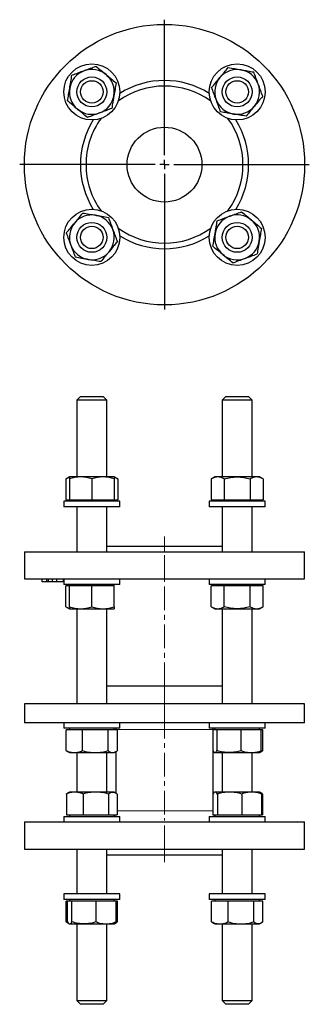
# Model space of a CAD drawing. Header units: millimetres. Extents: x 32 to 568, y 19 to 546.
# Tile 1 of 2: x 32 to 187, y 19 to 546. Entities that reach past the tile are written whole.
import ezdxf

# ---------------------------------------------------------------- set-up
doc = ezdxf.new("R2010")
doc.units = ezdxf.units.MM
doc.linetypes.add('CENTERX2', pattern=[20.32, 12.7, -2.54, 2.54, -2.54])
doc.layers.add('FORMAT', color=7, linetype='Continuous')

# ---------------------------------------------------------------- blocks, each defined once
blk = doc.blocks.new('SW_CENTERMARKSYMBOL_0')
at = {"layer": 'FORMAT', "color": 0}
for p, q in [((0, 5), (0, 77.5)), ((-5, 0), (-77.5, 0)), ((0, 0), (-2.5, 0)), ((0, 0), (0, 2.5)), ((0, 0), (0, -2.5)), ((0, 0), (2.5, 0)), ((5, 0), (77.5, 0)), ((0, -5), (0, -77.5))]:
    blk.add_line(p, q, dxfattribs=at)

msp = doc.modelspace()

# ---------------------------------------------------------------- linework, layer by layer
at = {"color": 7, "linetype": 'Continuous', "lineweight": 25}
for p, q in [((64.19, 344.17), (62.19, 342.17)), ((64.19, 344.17), (76.19, 344.17)), ((78.19, 342.17), (76.19, 344.17)), ((141.97, 344.17), (139.97, 342.17)), ((141.97, 344.17), (147.24, 344.17)), ((147.24, 344.17), (153.97, 344.17)), ((155.97, 342.17), (153.97, 344.17)), ((62.19, 342.17), (62.19, 301.17)), ((78.19, 342.17), (62.19, 342.17)), ((78.19, 301.17), (78.19, 342.17)), ((139.97, 342.17), (139.97, 301.17)), ((147, 342.17), (139.97, 342.17)), ((155.97, 342.17), (147, 342.17)), ((155.97, 301.17), (155.97, 342.17)), ((58.19, 301.17), (56.34, 300.1)), ((64.19, 301.17), (58.19, 301.17)), ((76.19, 301.17), (64.19, 301.17)), ((82.19, 301.17), (76.19, 301.17)), ((84.05, 300.1), (82.19, 301.17)), ((135.97, 301.17), (134.12, 300.1)), ((137.58, 301.17), (135.97, 301.17)), ((147.97, 301.17), (137.58, 301.17)), ((158.37, 301.17), (147.97, 301.17)), ((159.97, 301.17), (158.37, 301.17)), ((161.83, 300.1), (159.97, 301.17)), ((56.34, 300.1), (56.34, 288.97)), ((58.19, 300.1), (58.19, 288.97)), ((70.19, 300.1), (70.19, 288.97)), ((82.19, 300.1), (82.19, 288.97)), ((84.05, 300.1), (84.05, 288.97)), ((134.12, 300.1), (134.12, 288.97)), ((141.05, 300.1), (141.05, 288.97)), ((154.9, 300.1), (154.9, 288.97)), ((161.83, 300.1), (161.83, 288.97)), ((55.19, 288.17), (55.19, 285.17)), ((85.19, 288.17), (55.19, 288.17)), ((85.19, 285.17), (55.19, 285.17)), ((56.34, 288.97), (58.19, 288.97)), ((58.19, 288.97), (58.19, 288.17)), ((58.19, 288.97), (64.19, 288.97)), ((62.19, 285.17), (62.19, 261.17)), ((64.19, 288.97), (70.19, 288.97)), ((70.19, 288.97), (76.19, 288.97)), ((76.19, 288.97), (82.19, 288.97)), ((78.19, 261.17), (78.19, 285.17)), ((82.19, 288.17), (82.19, 288.97)), ((82.19, 288.97), (84.05, 288.97)), ((85.19, 285.17), (85.19, 288.17)), ((132.97, 288.17), (132.97, 285.17)), ((147.97, 288.17), (132.97, 288.17)), ((147.97, 285.17), (132.97, 285.17)), ((134.12, 288.97), (137.58, 288.97)), ((135.97, 288.97), (135.97, 288.17)), ((137.58, 288.97), (141.05, 288.97)), ((139.97, 285.17), (139.97, 261.17)), ((141.05, 288.97), (147.97, 288.97)), ((147.97, 288.97), (154.9, 288.97)), ((162.97, 288.17), (147.97, 288.17)), ((162.97, 285.17), (147.97, 285.17)), ((154.9, 288.97), (158.37, 288.97)), ((155.97, 261.17), (155.97, 285.17)), ((158.37, 288.97), (161.83, 288.97)), ((159.97, 288.17), (159.97, 288.97)), ((162.97, 285.17), (162.97, 288.17)), ((78.19, 264.17), (139.97, 264.17)), ((34.08, 261.17), (34.08, 246.67)), ((34.08, 261.17), (184.08, 261.17)), ((184.08, 246.67), (184.08, 261.17)), ((34.08, 246.67), (184.08, 246.67)), ((43.65, 245.17), (43.65, 246.67)), ((46.03, 245.17), (43.65, 245.17)), ((46.03, 245.17), (46.03, 246.67)), ((46.94, 245.17), (46.03, 245.17)), ((46.94, 245.17), (46.94, 246.67)), ((49.23, 245.17), (46.94, 245.17)), ((49.23, 245.17), (49.23, 246.67)), ((51.46, 245.17), (49.23, 245.17)), ((51.46, 245.17), (51.46, 246.67)), ((55.08, 245.17), (51.46, 245.17)), ((55.08, 245.17), (55.08, 246.67)), ((55.19, 246.67), (55.19, 243.67)), ((85.19, 243.67), (55.19, 243.67)), ((56.34, 231.74), (56.34, 242.87)), ((58.19, 242.87), (56.34, 242.87)), ((58.19, 243.67), (58.19, 242.87)), ((58.19, 231.74), (58.19, 242.87)), ((64.19, 242.87), (58.19, 242.87)), ((70.19, 242.87), (64.19, 242.87)), ((70.19, 231.74), (70.19, 242.87)), ((76.19, 242.87), (70.19, 242.87)), ((82.19, 242.87), (76.19, 242.87)), ((82.19, 242.87), (82.19, 243.67)), ((82.19, 231.74), (82.19, 242.87)), ((85.19, 243.67), (85.19, 246.67)), ((132.97, 246.67), (132.97, 243.67)), ((147.97, 243.67), (132.97, 243.67)), ((134.12, 231.74), (134.12, 242.87)), ((137.58, 242.87), (134.12, 242.87)), ((135.97, 243.67), (135.97, 242.87)), ((141.05, 242.87), (137.58, 242.87)), ((141.05, 231.74), (141.05, 242.87)), ((147.97, 242.87), (141.05, 242.87)), ((162.97, 243.67), (147.97, 243.67)), ((154.9, 242.87), (147.97, 242.87)), ((154.9, 231.74), (154.9, 242.87)), ((158.37, 242.87), (154.9, 242.87)), ((161.83, 242.87), (158.37, 242.87)), ((159.97, 242.87), (159.97, 243.67)), ((161.83, 231.74), (161.83, 242.87)), ((162.97, 243.67), (162.97, 246.67)), ((56.34, 231.74), (58.19, 230.67)), ((134.12, 231.74), (135.97, 230.67)), ((159.97, 230.67), (161.83, 231.74)), ((58.19, 230.67), (64.19, 230.67)), ((62.19, 230.67), (62.19, 179.77)), ((64.19, 230.67), (76.19, 230.67)), ((76.19, 230.67), (82.19, 230.67)), ((78.19, 179.77), (78.19, 230.67)), ((135.97, 230.67), (137.58, 230.67)), ((137.58, 230.67), (147.97, 230.67)), ((139.97, 230.67), (139.97, 179.77)), ((147.97, 230.67), (158.37, 230.67)), ((155.97, 179.77), (155.97, 230.67)), ((158.37, 230.67), (159.97, 230.67)), ((139.97, 189.27), (78.19, 189.27)), ((34.08, 179.77), (34.08, 169.77)), ((184.08, 179.77), (34.08, 179.77)), ((184.08, 169.77), (184.08, 179.77)), ((184.08, 169.77), (34.08, 169.77)), ((55.19, 169.77), (55.19, 166.77)), ((85.19, 166.77), (85.19, 169.77)), ((132.97, 169.77), (132.97, 166.77)), ((162.97, 166.77), (162.97, 169.77)), ((85.19, 166.77), (55.19, 166.77)), ((56.5, 154.84), (56.5, 165.97)), ((60.85, 165.97), (56.5, 165.97)), ((58.19, 166.77), (58.19, 165.97)), ((65.2, 165.97), (60.85, 165.97)), ((65.2, 154.84), (65.2, 165.97)), ((72.04, 165.97), (65.2, 165.97)), ((78.89, 165.97), (72.04, 165.97)), ((78.89, 154.84), (78.89, 165.97)), ((81.39, 165.97), (78.89, 165.97)), ((83.88, 165.97), (81.39, 165.97)), ((82.19, 165.97), (82.19, 166.77)), ((83.08, 166.77), (83.08, 166.17)), ((83.08, 166.17), (83.08, 165.97)), ((83.88, 154.84), (83.88, 165.97)), ((147.97, 166.77), (132.97, 166.77)), ((135.05, 154.84), (135.05, 165.97)), ((136.12, 165.97), (135.05, 165.97)), ((135.08, 166.17), (135.08, 166.77)), ((135.08, 165.97), (135.08, 166.17)), ((135.97, 166.77), (135.97, 165.97)), ((137.19, 165.97), (136.12, 165.97)), ((137.19, 154.84), (137.19, 165.97)), ((143.65, 165.97), (137.19, 165.97)), ((150.11, 165.97), (143.65, 165.97)), ((162.97, 166.77), (147.97, 166.77)), ((150.11, 154.84), (150.11, 165.97)), ((155.51, 165.97), (150.11, 165.97)), ((160.9, 165.97), (155.51, 165.97)), ((159.97, 165.97), (159.97, 166.77)), ((160.9, 154.84), (160.9, 165.97)), ((161.66, 165.97), (160.9, 165.97)), ((161.66, 154.84), (161.66, 165.97)), ((57.33, 154.26), (58.19, 153.77)), ((58.19, 153.77), (60.85, 153.77)), ((60.85, 153.77), (72.04, 153.77)), ((62.19, 153.77), (62.19, 132.67)), ((72.04, 153.77), (81.39, 153.77)), ((78.19, 132.67), (78.19, 153.77)), ((81.39, 153.77), (82.19, 153.77)), ((82.19, 153.77), (83.06, 154.27)), ((83.08, 154.29), (83.08, 132.14)), ((135.08, 131.82), (135.08, 154.78)), ((135.08, 154.5), (135.3, 154.42)), ((135.11, 154.27), (135.08, 154.29)), ((135.11, 154.27), (135.79, 153.87)), ((135.82, 153.85), (135.97, 153.77)), ((135.97, 153.77), (136.12, 153.77)), ((136.12, 153.77), (143.65, 153.77)), ((139.97, 153.77), (139.97, 132.67)), ((143.65, 153.77), (155.51, 153.77)), ((155.51, 153.77), (159.97, 153.77)), ((155.97, 132.67), (155.97, 153.77)), ((159.97, 153.77), (160.12, 153.85)), ((160.12, 153.85), (160.84, 154.26)), ((58.19, 132.67), (57.44, 132.23)), ((61.03, 132.67), (58.19, 132.67)), ((72.32, 132.67), (61.03, 132.67)), ((81.48, 132.67), (72.32, 132.67)), ((82.19, 132.67), (81.48, 132.67)), ((82.95, 132.23), (82.19, 132.67)), ((135.16, 131.93), (135.08, 131.91)), ((135.73, 132.53), (135.22, 132.23)), ((135.97, 132.67), (135.78, 132.55)), ((136.16, 132.67), (135.97, 132.67)), ((143.91, 132.67), (136.16, 132.67)), ((155.72, 132.67), (143.91, 132.67)), ((159.97, 132.67), (155.72, 132.67)), ((160.17, 132.55), (159.97, 132.67)), ((160.73, 132.23), (160.17, 132.55)), ((56.56, 131.6), (56.56, 120.47)), ((65.5, 131.6), (65.5, 120.47)), ((79.14, 131.6), (79.14, 120.47)), ((83.83, 131.6), (83.83, 120.47)), ((134.93, 131.6), (134.93, 120.47)), ((137.39, 131.6), (137.39, 120.47)), ((150.43, 131.6), (150.43, 120.47)), ((161.01, 131.6), (161.01, 120.47)), ((161.61, 131.6), (161.61, 120.47)), ((34.08, 116.67), (34.08, 102.17)), ((34.08, 116.67), (184.08, 116.67)), ((55.19, 119.67), (55.19, 116.67)), ((55.19, 119.67), (85.19, 119.67)), ((56.56, 120.47), (61.03, 120.47)), ((58.19, 120.47), (58.19, 119.67)), ((61.03, 120.47), (65.5, 120.47)), ((65.5, 120.47), (72.32, 120.47)), ((72.32, 120.47), (79.14, 120.47)), ((79.14, 120.47), (81.48, 120.47)), ((81.48, 120.47), (83.83, 120.47)), ((82.19, 119.67), (82.19, 120.47)), ((85.19, 116.67), (85.19, 119.67)), ((132.97, 119.67), (132.97, 116.67)), ((132.97, 119.67), (162.97, 119.67)), ((134.93, 120.47), (136.16, 120.47)), ((135.97, 120.47), (135.97, 119.67)), ((136.16, 120.47), (137.39, 120.47)), ((137.39, 120.47), (143.91, 120.47)), ((143.91, 120.47), (150.43, 120.47)), ((150.43, 120.47), (155.72, 120.47)), ((155.72, 120.47), (161.01, 120.47)), ((159.97, 119.67), (159.97, 120.47)), ((161.01, 120.47), (161.61, 120.47)), ((162.97, 116.67), (162.97, 119.67)), ((184.08, 102.17), (184.08, 116.67)), ((34.08, 102.17), (184.08, 102.17)), ((62.19, 102.17), (62.19, 78.17)), ((78.19, 78.17), (78.19, 102.17)), ((139.97, 102.17), (139.97, 78.17)), ((155.97, 78.17), (155.97, 102.17)), ((78.19, 99.17), (139.97, 99.17)), ((55.19, 78.17), (55.19, 75.17)), ((85.19, 78.17), (55.19, 78.17)), ((85.19, 75.17), (55.19, 75.17)), ((56.54, 63.24), (56.54, 74.37)), ((57.19, 74.37), (56.54, 74.37)), ((57.19, 63.24), (57.19, 74.37)), ((58.36, 74.37), (57.19, 74.37)), ((58.19, 75.17), (58.19, 74.37)), ((59.54, 74.37), (58.36, 74.37)), ((59.54, 63.24), (59.54, 74.37)), ((66.04, 74.37), (59.54, 74.37)), ((72.53, 74.37), (66.04, 74.37)), ((72.53, 63.24), (72.53, 74.37)), ((77.86, 74.37), (72.53, 74.37)), ((83.19, 74.37), (77.86, 74.37)), ((82.19, 74.37), (82.19, 75.17)), ((83.19, 63.24), (83.19, 74.37)), ((83.85, 74.37), (83.19, 74.37)), ((83.85, 63.24), (83.85, 74.37)), ((85.19, 75.17), (85.19, 78.17)), ((132.97, 78.17), (132.97, 75.17)), ((147.97, 78.17), (132.97, 78.17)), ((147.97, 75.17), (132.97, 75.17)), ((134.32, 63.24), (134.32, 74.37)), ((138.75, 74.37), (134.32, 74.37)), ((135.97, 75.17), (135.97, 74.37)), ((143.17, 74.37), (138.75, 74.37)), ((143.17, 63.24), (143.17, 74.37)), ((150, 74.37), (143.17, 74.37)), ((162.97, 78.17), (147.97, 78.17)), ((162.97, 75.17), (147.97, 75.17)), ((156.83, 74.37), (150, 74.37)), ((156.83, 63.24), (156.83, 74.37)), ((159.23, 74.37), (156.83, 74.37)), ((161.63, 74.37), (159.23, 74.37)), ((159.97, 74.37), (159.97, 75.17)), ((161.63, 63.24), (161.63, 74.37)), ((162.97, 75.17), (162.97, 78.17)), ((57.4, 62.62), (57.99, 62.28)), ((58.01, 62.27), (58.19, 62.17)), ((58.19, 62.17), (58.36, 62.17)), ((58.36, 62.17), (66.04, 62.17)), ((62.19, 62.17), (62.19, 21.17)), ((66.04, 62.17), (77.86, 62.17)), ((77.86, 62.17), (82.19, 62.17)), ((78.19, 21.17), (78.19, 62.17)), ((82.19, 62.17), (82.37, 62.27)), ((82.37, 62.27), (82.98, 62.62)), ((135.18, 62.62), (135.97, 62.17)), ((135.97, 62.17), (138.75, 62.17)), ((138.75, 62.17), (150, 62.17)), ((139.97, 62.17), (139.97, 21.17)), ((150, 62.17), (159.23, 62.17)), ((155.97, 21.17), (155.97, 62.17)), ((159.23, 62.17), (159.97, 62.17)), ((159.97, 62.17), (160.77, 62.62)), ((62.19, 21.17), (64.19, 19.17)), ((62.19, 21.17), (78.19, 21.17)), ((76.19, 19.17), (78.19, 21.17)), ((139.97, 21.17), (141.97, 19.17)), ((139.97, 21.17), (147, 21.17)), ((147, 21.17), (155.97, 21.17)), ((153.97, 19.17), (155.97, 21.17)), ((76.19, 19.17), (64.19, 19.17)), ((147.24, 19.17), (141.97, 19.17)), ((153.97, 19.17), (147.24, 19.17))]:
    msp.add_line(p, q, dxfattribs=at)
at = {"color": 8, "linetype": 'Continuous', "lineweight": 18}
for p, q in [((83.08, 166.17), (135.08, 166.17)), ((83.83, 122.67), (134.93, 122.67))]:
    msp.add_line(p, q, dxfattribs=at)
at = {"color": 7, "linetype": 'Continuous', "lineweight": 25}
for centre, radius in [((109.08, 468.19), 75), ((70.19, 507.08), 15), ((147.97, 507.08), 15), ((70.19, 507.08), 8), ((70.19, 507.08), 6), ((147.97, 507.08), 8), ((147.97, 507.08), 6), ((109.08, 468.19), 20), ((70.19, 429.3), 15), ((147.97, 429.3), 15), ((70.19, 429.3), 8), ((147.97, 429.3), 8), ((70.19, 429.3), 6), ((147.97, 429.3), 6)]:
    msp.add_circle(centre, radius, dxfattribs=at)
for centre, radius, start, end in [((70.19, 507.08), 12, 110.2654, 170.2654), ((70.19, 507.08), 12, 50.2654, 110.2654), ((70.19, 507.08), 12, 350.2654, 50.2654), ((147.97, 507.08), 12, 80.2654, 140.2654), ((147.97, 507.08), 12, 20.2654, 80.2654), ((109.08, 468.19), 45, 57.9035, 122.0965), ((147.97, 507.08), 12, 140.2654, 200.2654), ((147.97, 507.08), 12, 320.2654, 20.2654), ((70.19, 507.08), 12, 170.2654, 230.2654), ((109.08, 468.19), 42, 53.93, 126.07), ((70.19, 507.08), 12, 290.2654, 350.2654), ((147.97, 507.08), 12, 200.2654, 260.2654), ((70.19, 507.08), 12, 230.2654, 290.2654), ((147.97, 507.08), 12, 260.2654, 320.2654), ((109.08, 468.19), 45, 147.9035, 180), ((109.08, 468.19), 42, 143.93, 180), ((109.08, 468.19), 42, 323.93, 36.07), ((109.08, 468.19), 45, 327.9035, 32.0965), ((109.08, 468.19), 45, 180, 212.0965), ((109.08, 468.19), 42, 180, 216.07), ((70.19, 429.3), 12, 80.2654, 140.2654), ((70.19, 429.3), 12, 20.2654, 80.2654), ((147.97, 429.3), 12, 110.2654, 170.2654), ((147.97, 429.3), 12, 50.2654, 110.2654), ((147.97, 429.3), 12, 350.2654, 50.2654), ((70.19, 429.3), 12, 140.2654, 200.2654), ((70.19, 429.3), 12, 320.2654, 20.2654), ((109.08, 468.19), 42, 233.93, 306.07), ((109.08, 468.19), 45, 237.9035, 302.0965), ((147.97, 429.3), 12, 170.2654, 230.2654), ((147.97, 429.3), 12, 290.2654, 350.2654), ((70.19, 429.3), 12, 200.2654, 260.2654), ((70.19, 429.3), 12, 260.2654, 320.2654), ((147.97, 429.3), 12, 230.2654, 290.2654), ((77.08, 122.67), 6, 330, 338.4898), ((141.08, 122.67), 6, 201.5102, 210)]:
    msp.add_arc(centre, radius, start, end, dxfattribs=at)
for points, knots in [([(66.04, 518.34), (65.49, 518.14), (64.93, 517.93), (63.83, 517.53), (63.28, 517.32), (61.65, 516.72), (60.59, 516.33), (59.54, 515.94)], [0, 0, 0, 0, 0.25, 0.25, 0.5, 0.5, 1, 1, 1, 1]), ([(72.53, 520.74), (71.48, 520.35), (70.4, 519.95), (68.23, 519.15), (67.13, 518.75), (66.04, 518.34)], [0, 0, 0, 0, 0.5, 0.5, 1, 1, 1, 1]), ([(72.53, 520.74), (73.41, 520.02), (74.28, 519.29), (76.06, 517.81), (76.96, 517.07), (77.86, 516.31)], [0, 0, 0, 0, 0.5, 0.5, 1, 1, 1, 1]), ([(77.86, 516.31), (78.32, 515.94), (78.77, 515.56), (79.67, 514.81), (80.11, 514.44), (81.44, 513.33), (82.32, 512.61), (83.19, 511.88)], [0, 0, 0, 0, 0.25, 0.25, 0.5, 0.5, 1, 1, 1, 1]), ([(138.75, 514.75), (139.12, 515.21), (139.5, 515.66), (140.25, 516.56), (140.62, 517), (141.72, 518.34), (142.45, 519.21), (143.17, 520.08)], [0, 0, 0, 0, 0.25, 0.25, 0.5, 0.5, 1, 1, 1, 1]), ([(143.17, 520.08), (144.29, 519.89), (145.42, 519.7), (147.69, 519.31), (148.84, 519.11), (150, 518.91)], [0, 0, 0, 0, 0.5, 0.5, 1, 1, 1, 1]), ([(150, 518.91), (150.58, 518.81), (151.16, 518.71), (152.32, 518.51), (152.89, 518.42), (154.59, 518.12), (155.72, 517.93), (156.83, 517.74)], [0, 0, 0, 0, 0.25, 0.25, 0.5, 0.5, 1, 1, 1, 1]), ([(159.23, 511.24), (159.03, 511.79), (158.82, 512.34), (158.42, 513.45), (158.21, 513.99), (157.61, 515.62), (157.22, 516.69), (156.83, 517.74)], [0, 0, 0, 0, 0.25, 0.25, 0.5, 0.5, 1, 1, 1, 1]), ([(58.36, 509.11), (58.46, 509.69), (58.56, 510.27), (58.76, 511.43), (58.86, 512), (59.15, 513.7), (59.35, 514.83), (59.54, 515.94)], [0, 0, 0, 0, 0.25, 0.25, 0.5, 0.5, 1, 1, 1, 1]), ([(83.19, 511.88), (83, 510.77), (82.81, 509.64), (82.42, 507.37), (82.22, 506.22), (82.02, 505.05)], [0, 0, 0, 0, 0.5, 0.5, 1, 1, 1, 1]), ([(134.32, 509.43), (135.04, 510.3), (135.77, 511.18), (137.25, 512.95), (137.99, 513.85), (138.75, 514.75)], [0, 0, 0, 0, 0.5, 0.5, 1, 1, 1, 1]), ([(161.63, 504.74), (161.24, 505.8), (160.84, 506.88), (160.04, 509.05), (159.64, 510.14), (159.23, 511.24)], [0, 0, 0, 0, 0.5, 0.5, 1, 1, 1, 1]), ([(57.19, 502.28), (57.39, 503.4), (57.58, 504.53), (57.97, 506.8), (58.17, 507.95), (58.36, 509.11)], [0, 0, 0, 0, 0.5, 0.5, 1, 1, 1, 1]), ([(136.72, 502.93), (136.51, 503.48), (136.31, 504.03), (135.9, 505.13), (135.7, 505.68), (135.1, 507.31), (134.7, 508.37), (134.32, 509.43)], [0, 0, 0, 0, 0.25, 0.25, 0.5, 0.5, 1, 1, 1, 1]), ([(62.52, 497.85), (62.07, 498.23), (61.61, 498.61), (60.72, 499.36), (60.27, 499.73), (58.94, 500.83), (58.06, 501.56), (57.19, 502.28)], [0, 0, 0, 0, 0.25, 0.25, 0.5, 0.5, 1, 1, 1, 1]), ([(82.02, 505.05), (81.92, 504.47), (81.82, 503.89), (81.62, 502.74), (81.52, 502.17), (81.23, 500.46), (81.04, 499.34), (80.85, 498.23)], [0, 0, 0, 0, 0.25, 0.25, 0.5, 0.5, 1, 1, 1, 1]), ([(139.12, 496.43), (138.73, 497.48), (138.33, 498.57), (137.53, 500.74), (137.12, 501.83), (136.72, 502.93)], [0, 0, 0, 0, 0.5, 0.5, 1, 1, 1, 1]), ([(161.63, 504.74), (160.91, 503.87), (160.18, 502.99), (158.7, 501.22), (157.96, 500.32), (157.2, 499.41)], [0, 0, 0, 0, 0.5, 0.5, 1, 1, 1, 1]), ([(67.85, 493.43), (66.98, 494.15), (66.1, 494.88), (64.33, 496.36), (63.43, 497.1), (62.52, 497.85)], [0, 0, 0, 0, 0.5, 0.5, 1, 1, 1, 1]), ([(74.35, 495.83), (73.8, 495.62), (73.25, 495.42), (72.14, 495.01), (71.59, 494.81), (69.96, 494.21), (68.9, 493.81), (67.85, 493.43)], [0, 0, 0, 0, 0.25, 0.25, 0.5, 0.5, 1, 1, 1, 1]), ([(80.85, 498.23), (79.79, 497.84), (78.71, 497.44), (76.54, 496.63), (75.45, 496.23), (74.35, 495.83)], [0, 0, 0, 0, 0.5, 0.5, 1, 1, 1, 1]), ([(145.94, 495.26), (145.37, 495.36), (144.78, 495.46), (143.63, 495.65), (143.06, 495.75), (141.35, 496.04), (140.23, 496.24), (139.12, 496.43)], [0, 0, 0, 0, 0.25, 0.25, 0.5, 0.5, 1, 1, 1, 1]), ([(152.77, 494.08), (151.66, 494.28), (150.53, 494.47), (148.26, 494.86), (147.11, 495.06), (145.94, 495.26)], [0, 0, 0, 0, 0.5, 0.5, 1, 1, 1, 1]), ([(157.2, 499.41), (156.83, 498.96), (156.45, 498.51), (155.7, 497.61), (155.33, 497.16), (154.22, 495.83), (153.5, 494.95), (152.77, 494.08)], [0, 0, 0, 0, 0.25, 0.25, 0.5, 0.5, 1, 1, 1, 1]), ([(60.96, 436.97), (61.34, 437.42), (61.72, 437.88), (62.46, 438.78), (62.84, 439.22), (63.94, 440.55), (64.67, 441.43), (65.39, 442.3)], [0, 0, 0, 0, 0.25, 0.25, 0.5, 0.5, 1, 1, 1, 1]), ([(65.39, 442.3), (66.51, 442.11), (67.63, 441.92), (69.91, 441.53), (71.06, 441.33), (72.22, 441.13)], [0, 0, 0, 0, 0.5, 0.5, 1, 1, 1, 1]), ([(143.82, 440.56), (144.37, 440.76), (144.92, 440.96), (146.02, 441.37), (146.57, 441.58), (148.2, 442.18), (149.27, 442.57), (150.32, 442.96)], [0, 0, 0, 0, 0.25, 0.25, 0.5, 0.5, 1, 1, 1, 1]), ([(150.32, 442.96), (151.19, 442.23), (152.07, 441.5), (153.84, 440.03), (154.74, 439.28), (155.64, 438.53)], [0, 0, 0, 0, 0.5, 0.5, 1, 1, 1, 1]), ([(72.22, 441.13), (72.8, 441.03), (73.38, 440.93), (74.53, 440.73), (75.11, 440.63), (76.81, 440.34), (77.94, 440.15), (79.05, 439.96)], [0, 0, 0, 0, 0.25, 0.25, 0.5, 0.5, 1, 1, 1, 1]), ([(79.05, 439.96), (79.44, 438.9), (79.84, 437.82), (80.64, 435.65), (81.04, 434.56), (81.45, 433.46)], [0, 0, 0, 0, 0.5, 0.5, 1, 1, 1, 1]), ([(136.15, 431.33), (136.25, 431.91), (136.35, 432.49), (136.54, 433.64), (136.64, 434.22), (136.93, 435.92), (137.13, 437.04), (137.32, 438.16)], [0, 0, 0, 0, 0.25, 0.25, 0.5, 0.5, 1, 1, 1, 1]), ([(137.32, 438.16), (138.38, 438.55), (139.46, 438.95), (141.63, 439.75), (142.72, 440.15), (143.82, 440.56)], [0, 0, 0, 0, 0.5, 0.5, 1, 1, 1, 1]), ([(155.64, 438.53), (156.1, 438.15), (156.55, 437.78), (157.45, 437.03), (157.9, 436.66), (159.23, 435.55), (160.1, 434.82), (160.97, 434.1)], [0, 0, 0, 0, 0.25, 0.25, 0.5, 0.5, 1, 1, 1, 1]), ([(56.54, 431.64), (57.26, 432.52), (57.99, 433.39), (59.46, 435.17), (60.21, 436.06), (60.96, 436.97)], [0, 0, 0, 0, 0.5, 0.5, 1, 1, 1, 1]), ([(81.45, 433.46), (81.65, 432.91), (81.86, 432.36), (82.26, 431.25), (82.47, 430.7), (83.07, 429.07), (83.46, 428.01), (83.85, 426.96)], [0, 0, 0, 0, 0.25, 0.25, 0.5, 0.5, 1, 1, 1, 1]), ([(160.97, 434.1), (160.78, 432.98), (160.59, 431.86), (160.2, 429.58), (160, 428.44), (159.8, 427.27)], [0, 0, 0, 0, 0.5, 0.5, 1, 1, 1, 1]), ([(56.54, 431.64), (56.93, 430.59), (57.33, 429.5), (58.13, 427.33), (58.53, 426.24), (58.93, 425.14)], [0, 0, 0, 0, 0.5, 0.5, 1, 1, 1, 1]), ([(83.85, 426.96), (83.12, 426.09), (82.39, 425.21), (80.92, 423.43), (80.17, 422.54), (79.42, 421.63)], [0, 0, 0, 0, 0.5, 0.5, 1, 1, 1, 1]), ([(134.98, 424.5), (135.17, 425.62), (135.36, 426.74), (135.75, 429.02), (135.95, 430.17), (136.15, 431.33)], [0, 0, 0, 0, 0.5, 0.5, 1, 1, 1, 1]), ([(159.8, 427.27), (159.7, 426.69), (159.6, 426.11), (159.4, 424.96), (159.31, 424.39), (159.01, 422.68), (158.82, 421.56), (158.63, 420.44)], [0, 0, 0, 0, 0.25, 0.25, 0.5, 0.5, 1, 1, 1, 1]), ([(58.93, 425.14), (59.14, 424.6), (59.34, 424.04), (59.75, 422.94), (59.95, 422.39), (60.55, 420.76), (60.95, 419.7), (61.33, 418.65)], [0, 0, 0, 0, 0.25, 0.25, 0.5, 0.5, 1, 1, 1, 1]), ([(79.42, 421.63), (79.04, 421.18), (78.67, 420.72), (77.92, 419.83), (77.55, 419.38), (76.44, 418.05), (75.71, 417.17), (74.99, 416.3)], [0, 0, 0, 0, 0.25, 0.25, 0.5, 0.5, 1, 1, 1, 1]), ([(140.3, 420.07), (139.85, 420.45), (139.4, 420.83), (138.5, 421.57), (138.05, 421.94), (136.72, 423.05), (135.84, 423.78), (134.98, 424.5)], [0, 0, 0, 0, 0.25, 0.25, 0.5, 0.5, 1, 1, 1, 1]), ([(68.16, 417.47), (67.58, 417.57), (67, 417.67), (65.85, 417.87), (65.28, 417.97), (63.57, 418.26), (62.45, 418.45), (61.33, 418.65)], [0, 0, 0, 0, 0.25, 0.25, 0.5, 0.5, 1, 1, 1, 1]), ([(74.99, 416.3), (73.87, 416.49), (72.75, 416.69), (70.48, 417.08), (69.33, 417.27), (68.16, 417.47)], [0, 0, 0, 0, 0.5, 0.5, 1, 1, 1, 1]), ([(145.63, 415.64), (144.76, 416.37), (143.88, 417.1), (142.11, 418.57), (141.21, 419.32), (140.3, 420.07)], [0, 0, 0, 0, 0.5, 0.5, 1, 1, 1, 1]), ([(145.63, 415.64), (146.69, 416.03), (147.77, 416.43), (149.94, 417.24), (151.03, 417.64), (152.13, 418.04)], [0, 0, 0, 0, 0.5, 0.5, 1, 1, 1, 1]), ([(152.13, 418.04), (152.68, 418.25), (153.23, 418.45), (154.34, 418.86), (154.89, 419.06), (156.51, 419.66), (157.58, 420.06), (158.63, 420.44)], [0, 0, 0, 0, 0.25, 0.25, 0.5, 0.5, 1, 1, 1, 1]), ([(58.19, 300.92), (58.11, 300.89), (57.84, 300.82), (57.4, 300.64), (56.87, 300.39), (56.51, 300.19), (56.34, 300.1)], [0, 0, 0, 0, 0.132852, 0.421839, 0.710956, 1, 1, 1, 1]), ([(64.19, 301.17), (63.68, 301.17), (63.17, 301.14), (62.16, 301.04), (61.66, 300.97), (60.16, 300.69), (59.17, 300.42), (58.19, 300.1)], [0, 0, 0, 0, 0.25, 0.25, 0.5, 0.5, 1, 1, 1, 1]), ([(58.19, 301.17), (58.19, 301.17), (58.19, 301.14), (58.19, 301.04), (58.19, 300.97), (58.19, 300.69), (58.19, 300.42), (58.19, 300.1)], [0, 0, 0, 0, 0.25, 0.25, 0.5, 0.5, 1, 1, 1, 1]), ([(70.19, 300.1), (69.21, 300.42), (68.22, 300.69), (66.22, 301.06), (65.21, 301.17), (64.19, 301.17)], [0, 0, 0, 0, 0.5, 0.5, 1, 1, 1, 1]), ([(76.19, 301.17), (75.68, 301.17), (75.17, 301.14), (74.16, 301.04), (73.66, 300.97), (72.16, 300.69), (71.17, 300.42), (70.19, 300.1)], [0, 0, 0, 0, 0.25, 0.25, 0.5, 0.5, 1, 1, 1, 1]), ([(82.19, 300.1), (81.21, 300.42), (80.22, 300.69), (78.22, 301.06), (77.21, 301.17), (76.19, 301.17)], [0, 0, 0, 0, 0.5, 0.5, 1, 1, 1, 1]), ([(82.19, 301.17), (82.19, 301.17), (82.19, 301.14), (82.19, 301.04), (82.19, 300.97), (82.19, 300.69), (82.19, 300.42), (82.19, 300.1)], [0, 0, 0, 0, 0.25, 0.25, 0.5, 0.5, 1, 1, 1, 1]), ([(84.05, 300.1), (83.86, 300.2), (83.49, 300.41), (82.92, 300.66), (82.49, 300.84), (82.25, 300.9), (82.19, 300.92)], [0, 0, 0, 0, 0.3051705, 0.6104273, 0.9155251, 1, 1, 1, 1]), ([(137.58, 301.17), (137.29, 301.17), (136.99, 301.14), (136.41, 301.04), (136.12, 300.97), (135.25, 300.69), (134.68, 300.42), (134.12, 300.1)], [0, 0, 0, 0, 0.25, 0.25, 0.5, 0.5, 1, 1, 1, 1]), ([(141.05, 300.1), (140.48, 300.42), (139.91, 300.69), (138.75, 301.06), (138.17, 301.17), (137.58, 301.17)], [0, 0, 0, 0, 0.5, 0.5, 1, 1, 1, 1]), ([(141.05, 300.1), (142.17, 300.42), (143.33, 300.69), (145.64, 301.07), (146.8, 301.17), (147.97, 301.17)], [0, 0, 0, 0, 0.5, 0.5, 1, 1, 1, 1]), ([(147.97, 301.17), (148.56, 301.17), (149.15, 301.14), (150.33, 301.04), (150.91, 300.97), (152.65, 300.69), (153.78, 300.42), (154.9, 300.1)], [0, 0, 0, 0, 0.25, 0.25, 0.5, 0.5, 1, 1, 1, 1]), ([(158.37, 301.17), (158.07, 301.17), (157.78, 301.14), (157.19, 301.04), (156.9, 300.97), (156.04, 300.69), (155.47, 300.42), (154.9, 300.1)], [0, 0, 0, 0, 0.25, 0.25, 0.5, 0.5, 1, 1, 1, 1]), ([(161.83, 300.1), (161.26, 300.42), (160.69, 300.69), (159.54, 301.06), (158.96, 301.17), (158.37, 301.17)], [0, 0, 0, 0, 0.5, 0.5, 1, 1, 1, 1]), ([(56.34, 231.74), (56.52, 231.63), (56.9, 231.43), (57.46, 231.17), (57.89, 231), (58.14, 230.93), (58.19, 230.92)], [0, 0, 0, 0, 0.30517, 0.610427, 0.915525, 1, 1, 1, 1]), ([(58.19, 231.74), (59.17, 231.41), (60.16, 231.14), (62.16, 230.77), (63.17, 230.67), (64.19, 230.67)], [0, 0, 0, 0, 0.5, 0.5, 1, 1, 1, 1]), ([(58.19, 231.74), (58.19, 231.41), (58.19, 231.14), (58.19, 230.77), (58.19, 230.67), (58.19, 230.67)], [0, 0, 0, 0, 0.5, 0.5, 1, 1, 1, 1]), ([(64.19, 230.67), (64.7, 230.67), (65.21, 230.69), (66.22, 230.79), (66.73, 230.86), (68.23, 231.14), (69.21, 231.41), (70.19, 231.74)], [0, 0, 0, 0, 0.25, 0.25, 0.5, 0.5, 1, 1, 1, 1]), ([(70.19, 231.74), (71.17, 231.41), (72.16, 231.14), (74.16, 230.77), (75.17, 230.67), (76.19, 230.67)], [0, 0, 0, 0, 0.5, 0.5, 1, 1, 1, 1]), ([(76.19, 230.67), (76.7, 230.67), (77.21, 230.69), (78.22, 230.79), (78.73, 230.86), (80.23, 231.14), (81.21, 231.41), (82.19, 231.74)], [0, 0, 0, 0, 0.25, 0.25, 0.5, 0.5, 1, 1, 1, 1]), ([(82.19, 231.74), (82.19, 231.41), (82.19, 231.14), (82.19, 230.77), (82.19, 230.67), (82.19, 230.67)], [0, 0, 0, 0, 0.5, 0.5, 1, 1, 1, 1]), ([(134.12, 231.74), (134.68, 231.41), (135.25, 231.14), (136.41, 230.77), (136.99, 230.67), (137.58, 230.67)], [0, 0, 0, 0, 0.5, 0.5, 1, 1, 1, 1]), ([(137.58, 230.67), (137.88, 230.67), (138.17, 230.69), (138.75, 230.79), (139.05, 230.86), (139.91, 231.14), (140.48, 231.41), (141.05, 231.74)], [0, 0, 0, 0, 0.25, 0.25, 0.5, 0.5, 1, 1, 1, 1]), ([(147.97, 230.67), (147.39, 230.67), (146.8, 230.69), (145.62, 230.79), (145.04, 230.86), (143.3, 231.15), (142.17, 231.42), (141.05, 231.74)], [0, 0, 0, 0, 0.25, 0.25, 0.5, 0.5, 1, 1, 1, 1]), ([(154.9, 231.74), (153.78, 231.41), (152.62, 231.14), (150.31, 230.77), (149.14, 230.67), (147.97, 230.67)], [0, 0, 0, 0, 0.5, 0.5, 1, 1, 1, 1]), ([(154.9, 231.74), (155.47, 231.41), (156.04, 231.14), (157.19, 230.77), (157.78, 230.67), (158.37, 230.67)], [0, 0, 0, 0, 0.5, 0.5, 1, 1, 1, 1]), ([(158.37, 230.67), (158.66, 230.67), (158.96, 230.69), (159.54, 230.79), (159.83, 230.86), (160.69, 231.14), (161.26, 231.41), (161.83, 231.74)], [0, 0, 0, 0, 0.25, 0.25, 0.5, 0.5, 1, 1, 1, 1]), ([(56.5, 154.84), (57.21, 154.51), (57.93, 154.24), (59.38, 153.87), (60.11, 153.77), (60.85, 153.77)], [0, 0, 0, 0, 0.5, 0.5, 1, 1, 1, 1]), ([(57.33, 154.27), (57.26, 154.3), (57.09, 154.4), (56.82, 154.59), (56.61, 154.76), (56.5, 154.84)], [0, 0, 0, 0, 0.234564, 0.617125, 1, 1, 1, 1]), ([(60.85, 153.77), (61.22, 153.77), (61.59, 153.79), (62.32, 153.89), (62.69, 153.96), (63.77, 154.24), (64.49, 154.51), (65.2, 154.84)], [0, 0, 0, 0, 0.25, 0.25, 0.5, 0.5, 1, 1, 1, 1]), ([(65.2, 154.84), (66.32, 154.51), (67.45, 154.24), (69.73, 153.87), (70.88, 153.77), (72.04, 153.77)], [0, 0, 0, 0, 0.5, 0.5, 1, 1, 1, 1]), ([(72.04, 153.77), (72.63, 153.77), (73.21, 153.79), (74.36, 153.89), (74.94, 153.96), (76.65, 154.24), (77.77, 154.51), (78.89, 154.84)], [0, 0, 0, 0, 0.25, 0.25, 0.5, 0.5, 1, 1, 1, 1]), ([(78.89, 154.84), (79.3, 154.51), (79.71, 154.24), (80.55, 153.87), (80.96, 153.77), (81.39, 153.77)], [0, 0, 0, 0, 0.5, 0.5, 1, 1, 1, 1]), ([(81.39, 153.77), (81.6, 153.77), (81.81, 153.79), (82.23, 153.89), (82.44, 153.96), (83.07, 154.24), (83.48, 154.51), (83.88, 154.84)], [0, 0, 0, 0, 0.25, 0.25, 0.5, 0.5, 1, 1, 1, 1]), ([(135.05, 154.84), (135.22, 154.51), (135.4, 154.24), (135.76, 153.87), (135.94, 153.77), (136.12, 153.77)], [0, 0, 0, 0, 0.5, 0.5, 1, 1, 1, 1]), ([(136.12, 153.77), (136.21, 153.77), (136.3, 153.79), (136.48, 153.89), (136.57, 153.96), (136.84, 154.24), (137.01, 154.51), (137.19, 154.84)], [0, 0, 0, 0, 0.25, 0.25, 0.5, 0.5, 1, 1, 1, 1]), ([(143.65, 153.77), (143.1, 153.77), (142.56, 153.79), (141.46, 153.89), (140.91, 153.96), (139.29, 154.24), (138.23, 154.51), (137.19, 154.84)], [0, 0, 0, 0, 0.25, 0.25, 0.5, 0.5, 1, 1, 1, 1]), ([(150.11, 154.84), (149.06, 154.51), (147.99, 154.24), (145.83, 153.87), (144.74, 153.77), (143.65, 153.77)], [0, 0, 0, 0, 0.5, 0.5, 1, 1, 1, 1]), ([(150.11, 154.84), (151, 154.51), (151.88, 154.24), (153.68, 153.87), (154.59, 153.77), (155.51, 153.77)], [0, 0, 0, 0, 0.5, 0.5, 1, 1, 1, 1]), ([(155.51, 153.77), (155.96, 153.77), (156.42, 153.79), (157.33, 153.89), (157.78, 153.96), (159.13, 154.24), (160.02, 154.51), (160.9, 154.84)], [0, 0, 0, 0, 0.25, 0.25, 0.5, 0.5, 1, 1, 1, 1]), ([(160.9, 154.84), (160.84, 154.73), (160.73, 154.53), (160.55, 154.26), (160.37, 154.05), (160.23, 153.91), (160.14, 153.87), (160.12, 153.86)], [0, 0, 0, 0, 0.225251, 0.450566, 0.675763, 0.905214, 1, 1, 1, 1]), ([(160.32, 154.01), (160.35, 154.02), (160.49, 154.07), (160.72, 154.2), (161.04, 154.38), (161.35, 154.59), (161.56, 154.76), (161.66, 154.84)], [0, 0, 0, 0, 0.0677823, 0.2972352, 0.526632, 0.7632192, 1, 1, 1, 1]), ([(61.03, 132.67), (60.65, 132.67), (60.27, 132.64), (59.51, 132.54), (59.14, 132.47), (58.02, 132.19), (57.29, 131.92), (56.56, 131.6)], [0, 0, 0, 0, 0.25, 0.25, 0.5, 0.5, 1, 1, 1, 1]), ([(56.56, 131.6), (56.65, 131.68), (56.85, 131.84), (57.14, 132.05), (57.34, 132.18), (57.44, 132.23), (57.44, 132.23)], [0, 0, 0, 0, 0.335997, 0.67225, 0.993882, 1, 1, 1, 1]), ([(65.5, 131.6), (64.77, 131.92), (64.03, 132.19), (62.54, 132.56), (61.79, 132.67), (61.03, 132.67)], [0, 0, 0, 0, 0.5, 0.5, 1, 1, 1, 1]), ([(72.32, 132.67), (71.74, 132.67), (71.16, 132.64), (70.01, 132.54), (69.44, 132.47), (67.74, 132.19), (66.62, 131.92), (65.5, 131.6)], [0, 0, 0, 0, 0.25, 0.25, 0.5, 0.5, 1, 1, 1, 1]), ([(79.14, 131.6), (78.02, 131.92), (76.9, 132.19), (74.63, 132.56), (73.48, 132.67), (72.32, 132.67)], [0, 0, 0, 0, 0.5, 0.5, 1, 1, 1, 1]), ([(79.14, 131.6), (79.52, 131.92), (79.91, 132.19), (80.69, 132.57), (81.09, 132.67), (81.48, 132.67)], [0, 0, 0, 0, 0.5, 0.5, 1, 1, 1, 1]), ([(81.48, 132.67), (81.68, 132.67), (81.88, 132.64), (82.28, 132.54), (82.48, 132.47), (83.07, 132.19), (83.45, 131.92), (83.83, 131.6)], [0, 0, 0, 0, 0.25, 0.25, 0.5, 0.5, 1, 1, 1, 1]), ([(136.16, 132.67), (136.06, 132.67), (135.96, 132.64), (135.75, 132.54), (135.64, 132.47), (135.34, 132.19), (135.14, 131.92), (134.93, 131.6)], [0, 0, 0, 0, 0.25, 0.25, 0.5, 0.5, 1, 1, 1, 1]), ([(135.08, 132.14), (135.11, 132.17), (135.16, 132.2), (135.21, 132.22), (135.22, 132.23)], [0, 0, 0, 0, 0.6932272, 1, 1, 1, 1]), ([(137.39, 131.6), (137.19, 131.92), (136.99, 132.19), (136.58, 132.56), (136.37, 132.67), (136.16, 132.67)], [0, 0, 0, 0, 0.5, 0.5, 1, 1, 1, 1]), ([(143.91, 132.67), (143.36, 132.67), (142.81, 132.64), (141.7, 132.54), (141.15, 132.47), (139.52, 132.19), (138.45, 131.92), (137.39, 131.6)], [0, 0, 0, 0, 0.25, 0.25, 0.5, 0.5, 1, 1, 1, 1]), ([(150.43, 131.6), (149.37, 131.92), (148.29, 132.19), (146.11, 132.57), (145.02, 132.67), (143.91, 132.67)], [0, 0, 0, 0, 0.5, 0.5, 1, 1, 1, 1]), ([(155.72, 132.67), (155.27, 132.67), (154.82, 132.64), (153.93, 132.54), (153.49, 132.47), (152.17, 132.19), (151.3, 131.92), (150.43, 131.6)], [0, 0, 0, 0, 0.25, 0.25, 0.5, 0.5, 1, 1, 1, 1]), ([(161.01, 131.6), (160.15, 131.92), (159.28, 132.19), (157.51, 132.56), (156.62, 132.67), (155.72, 132.67)], [0, 0, 0, 0, 0.5, 0.5, 1, 1, 1, 1]), ([(160.17, 132.55), (160.2, 132.53), (160.29, 132.48), (160.44, 132.35), (160.63, 132.14), (160.82, 131.89), (160.95, 131.69), (161.01, 131.6)], [0, 0, 0, 0, 0.099695, 0.321726, 0.547768, 0.773913, 1, 1, 1, 1]), ([(161.61, 131.6), (161.51, 131.68), (161.32, 131.84), (161.02, 132.05), (160.73, 132.23), (160.51, 132.36), (160.38, 132.41), (160.35, 132.42)], [0, 0, 0, 0, 0.236264, 0.472708, 0.698871, 0.925088, 1, 1, 1, 1]), ([(56.54, 63.24), (56.77, 63.13), (57.07, 63), (57.37, 62.89), (57.43, 62.87)], [0, 0, 0, 0, 0.80223, 1, 1, 1, 1]), ([(57.4, 62.63), (57.31, 62.68), (57.13, 62.79), (56.84, 62.99), (56.64, 63.16), (56.54, 63.24)], [0, 0, 0, 0, 0.296779, 0.648246, 1, 1, 1, 1]), ([(57.19, 63.24), (57.39, 62.91), (57.58, 62.64), (57.97, 62.27), (58.17, 62.17), (58.36, 62.17)], [0, 0, 0, 0, 0.5, 0.5, 1, 1, 1, 1]), ([(58.36, 62.17), (58.46, 62.17), (58.56, 62.19), (58.76, 62.29), (58.86, 62.36), (59.15, 62.64), (59.35, 62.91), (59.54, 63.24)], [0, 0, 0, 0, 0.25, 0.25, 0.5, 0.5, 1, 1, 1, 1]), ([(66.04, 62.17), (65.49, 62.17), (64.93, 62.19), (63.83, 62.29), (63.28, 62.36), (61.65, 62.65), (60.59, 62.92), (59.54, 63.24)], [0, 0, 0, 0, 0.25, 0.25, 0.5, 0.5, 1, 1, 1, 1]), ([(72.53, 63.24), (71.48, 62.91), (70.4, 62.64), (68.23, 62.27), (67.13, 62.17), (66.04, 62.17)], [0, 0, 0, 0, 0.5, 0.5, 1, 1, 1, 1]), ([(72.53, 63.24), (73.41, 62.91), (74.28, 62.64), (76.06, 62.27), (76.96, 62.17), (77.86, 62.17)], [0, 0, 0, 0, 0.5, 0.5, 1, 1, 1, 1]), ([(77.86, 62.17), (78.32, 62.17), (78.77, 62.19), (79.67, 62.29), (80.11, 62.36), (81.44, 62.64), (82.32, 62.91), (83.19, 63.24)], [0, 0, 0, 0, 0.25, 0.25, 0.5, 0.5, 1, 1, 1, 1]), ([(83.19, 63.24), (83.13, 63.14), (83, 62.93), (82.81, 62.67), (82.62, 62.45), (82.47, 62.32), (82.38, 62.28), (82.37, 62.27)], [0, 0, 0, 0, 0.23361, 0.467286, 0.70084, 0.938805, 1, 1, 1, 1]), ([(82.56, 62.41), (82.6, 62.43), (82.74, 62.49), (83.03, 62.65), (83.42, 62.89), (83.71, 63.12), (83.85, 63.24)], [0, 0, 0, 0, 0.100298, 0.323565, 0.661767, 1, 1, 1, 1]), ([(134.32, 63.24), (135.04, 62.91), (135.77, 62.64), (137.25, 62.27), (137.99, 62.17), (138.75, 62.17)], [0, 0, 0, 0, 0.5, 0.5, 1, 1, 1, 1]), ([(135.18, 62.62), (135.04, 62.71), (134.75, 62.89), (134.46, 63.12), (134.32, 63.24)], [0, 0, 0, 0, 0.497432, 1, 1, 1, 1]), ([(138.75, 62.17), (139.12, 62.17), (139.5, 62.19), (140.25, 62.29), (140.62, 62.36), (141.72, 62.64), (142.45, 62.91), (143.17, 63.24)], [0, 0, 0, 0, 0.25, 0.25, 0.5, 0.5, 1, 1, 1, 1]), ([(143.17, 63.24), (144.29, 62.91), (145.42, 62.64), (147.69, 62.27), (148.84, 62.17), (150, 62.17)], [0, 0, 0, 0, 0.5, 0.5, 1, 1, 1, 1]), ([(150, 62.17), (150.58, 62.17), (151.16, 62.19), (152.32, 62.29), (152.89, 62.36), (154.59, 62.64), (155.72, 62.91), (156.83, 63.24)], [0, 0, 0, 0, 0.25, 0.25, 0.5, 0.5, 1, 1, 1, 1]), ([(159.23, 62.17), (159.03, 62.17), (158.82, 62.19), (158.42, 62.29), (158.21, 62.36), (157.61, 62.65), (157.22, 62.92), (156.83, 63.24)], [0, 0, 0, 0, 0.25, 0.25, 0.5, 0.5, 1, 1, 1, 1]), ([(161.63, 63.24), (161.24, 62.91), (160.84, 62.64), (160.04, 62.27), (159.64, 62.17), (159.23, 62.17)], [0, 0, 0, 0, 0.5, 0.5, 1, 1, 1, 1])]:
    msp.add_open_spline(points, degree=3, knots=knots, dxfattribs=at)
at = {"layer": 'FORMAT', "linetype": 'CENTERX2', "lineweight": 18}
for p, q in [((109.08, 261.17), (109.08, 269.32)), ((109.08, 246.67), (109.08, 261.17)), ((109.08, 189.27), (109.08, 246.67)), ((109.08, 179.77), (109.08, 189.27)), ((109.08, 179.77), (109.08, 169.77)), ((109.08, 166.17), (109.08, 169.77)), ((109.08, 120.67), (109.08, 166.17)), ((109.08, 102.17), (109.08, 118.67)), ((109.08, 102.17), (109.08, 95.25))]:
    msp.add_line(p, q, dxfattribs=at)

# ---------------------------------------------------------------- block references
at = {"layer": 'FORMAT'}
msp.add_blockref('SW_CENTERMARKSYMBOL_0', (109.08, 468.19), dxfattribs=at)

doc.saveas('drawing.dxf')
